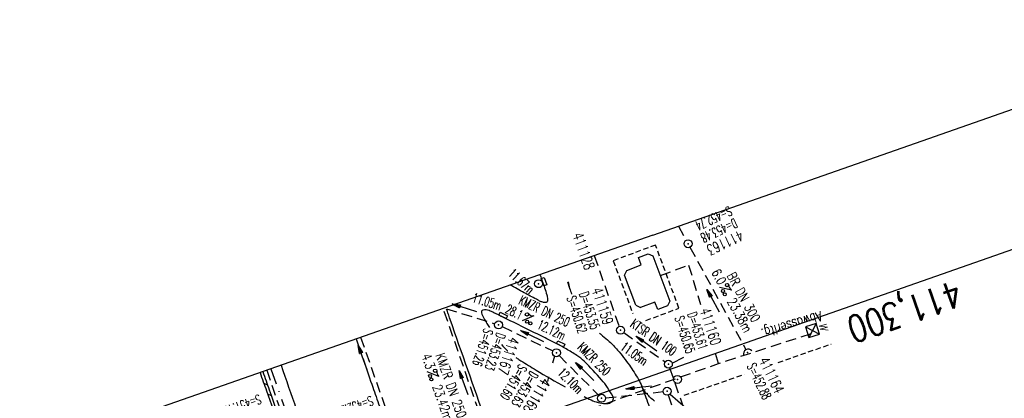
# Model space of a CAD drawing. Extents: x 446740 to 447511, y 442825 to 444035.
# Tile 22 of 23: x 446901 to 447087, y 443964 to 444035. Entities that reach past the tile are written whole.
import ezdxf
from ezdxf.enums import TextEntityAlignment as Align

# ---------------------------------------------------------------- set-up
doc = ezdxf.new("R2010")
doc.units = 0
doc.header["$LTSCALE"] = 2
doc.header["$MEASUREMENT"] = 0
for name, pattern in [('AUSGEZOGEN', [0]), ('GESTRICH-X2', [1.5, 1, -0.5]), ('GESTRICHELT', [0.75, 0.5, -0.25]), ('STRICHPT-X3', [3, 1.5, -0.75, 0, -0.75])]:
    doc.linetypes.add(name, pattern=pattern)
doc.layers.get('0').update_dxf_attribs({"linetype": 'AUSGEZOGEN'})
for name, color, linetype in [('204-GEBAEUDE', 7, 'AUSGEZOGEN'), ('ACHSE', 250, 'STRICHPT-X3'), ('FBR', 8, 'CONTINUOUS'), ('GEBAEUDE', 7, 'AUSGEZOGEN'), ('HEKTOM', 250, 'GESTRICHELT'), ('KANAL', 7, 'GESTRICH-X2'), ('PFEIL', 7, 'CONTINUOUS'), ('Planeinteilung', 6, 'CONTINUOUS'), ('RAHMEN', 250, 'AUSGEZOGEN'), ('SCHACHTNR', 6, 'CONTINUOUS'), ('SCHLITZRINNE', 8, 'AUSGEZOGEN'), ('SCHMUTZWASSER', 30, 'GESTRICH-X2'), ('SCHSYMBOL', 7, 'AUSGEZOGEN'), ('SIGNATUR', 4, 'AUSGEZOGEN'), ('STRASSE', 8, 'CONTINUOUS'), ('TEXTO', 4, 'CONTINUOUS'), ('TEXTU', 4, 'CONTINUOUS')]:
    doc.layers.add(name, color=color, linetype=linetype)
doc.styles.add('ROMANS', font='romans.shx', dxfattribs={"width": 0.8})

# ---------------------------------------------------------------- blocks, each defined once
blk = doc.blocks.new('PFEIL2')
at = {"color": 0}
for p, q in [((0.88, 0), (-2.4, -0.01)), ((0.88, -0.27), (0.88, 0.28)), ((0.88, 0.28), (2.43, 0.01)), ((0.91, 0.27), (0.88, 0.26)), ((0.97, 0.26), (0.88, 0.25)), ((1.02, 0.25), (0.88, 0.23)), ((1.07, 0.24), (0.88, 0.21)), ((1.13, 0.23), (0.88, 0.19)), ((1.18, 0.22), (0.88, 0.17)), ((1.24, 0.21), (0.88, 0.15)), ((1.29, 0.21), (0.88, 0.14)), ((1.34, 0.2), (0.88, 0.12)), ((1.4, 0.19), (0.88, 0.1)), ((1.45, 0.18), (0.88, 0.08)), ((1.51, 0.17), (0.88, 0.06)), ((1.56, 0.16), (0.88, 0.04)), ((1.61, 0.15), (0.88, 0.02)), ((1.67, 0.14), (0.88, 0.01)), ((1.72, 0.13), (0.88, -0.01)), ((1.78, 0.12), (0.88, -0.03)), ((1.83, 0.11), (0.88, -0.05)), ((1.88, 0.1), (0.88, -0.07)), ((1.94, 0.09), (0.88, -0.09)), ((2.05, 0.08), (0.88, -0.12)), ((1.99, 0.08), (0.88, -0.11)), ((2.1, 0.07), (0.88, -0.14)), ((2.15, 0.06), (0.88, -0.16)), ((2.21, 0.05), (0.88, -0.18)), ((2.26, 0.04), (0.88, -0.2)), ((2.32, 0.03), (0.88, -0.22)), ((2.37, 0.02), (0.88, -0.23)), ((2.42, 0.01), (0.88, -0.25)), ((2.43, 0.01), (0.88, -0.27))]:
    blk.add_line(p, q, dxfattribs=at)
blk = doc.blocks.new('PROM')
blk.add_line((1.57, 1.82), (0.02, 0.02))
for centre, radius in [((0.32, 1.51), 0.317), ((0.94, 0.29), 0.283), ((1.64, 0.29), 0.283)]:
    blk.add_circle(centre, radius)
blk.add_arc((0.99, 2.68), 1.03, 239.1414, 303.3549)
blk = doc.blocks.new('GST')
at = {"color": 0}
blk.add_circle((0, 0), 0.75, dxfattribs=at)
blk.add_point((0, 0), dxfattribs=at)
blk = doc.blocks.new('10')
blk.add_blockref('GST', (0, 0))
blk = doc.blocks.new('40')
at = {"color": 0}
blk.add_arc((0.02, 0.31), 0.91, 192.5363, 347.4637, dxfattribs=at)
blk.add_point((0, 0), dxfattribs=at)
blk = doc.blocks.new('1135420')
for q in [(0, 420), (0, 0)]:
    blk.add_line((0, 297), q)
at = {"layer": 'RAHMEN'}
blk.add_line((25, 415), (25, 5), dxfattribs=at)
blk = doc.blocks.new('W-SCHA')
for p, q in [((1.5, 1.5), (-1.5, 1.5)), ((-1.5, -1.5), (1.5, 1.5)), ((-1.5, 1.5), (1.5, -1.5)), ((-1.5, 1.5), (-1.5, -1.5)), ((1.5, -1.5), (1.5, 1.5)), ((-1.5, -1.5), (1.5, -1.5))]:
    blk.add_line(p, q)
blk.add_point((0, 0))
at = {"style": 'ROMANS', "oblique": 15}
blk.add_text('W', height=2, dxfattribs=at).set_placement((-1.19, 2.12))

msp = doc.modelspace()

# ---------------------------------------------------------------- linework, layer by layer
at = {"layer": '204-GEBAEUDE'}
for p, q in [((447017.48, 443990.08), (447019.34, 443990.77)), ((447019.34, 443990.77), (447020.24, 443990.37)), ((447020.24, 443990.37), (447023.42, 443981.86)), ((447015.29, 443987.65), (447018.01, 443988.67)), ((447018.01, 443988.67), (447017.48, 443990.08)), ((447014.87, 443986.75), (447015.29, 443987.65)), ((447017.01, 443981.06), (447014.87, 443986.75)), ((447017.01, 443981.06), (447017.91, 443980.64)), ((447020.62, 443981.66), (447017.91, 443980.64)), ((447021.15, 443980.25), (447020.62, 443981.66)), ((447023.42, 443981.86), (447023.01, 443980.94)), ((447023.01, 443980.94), (447021.15, 443980.25))]:
    msp.add_line(p, q, dxfattribs=at)
at = {"layer": 'ACHSE', "flags": 128}
msp.add_lwpolyline([(446948.15, 443969.1), (446949.93, 443964.02), (446958.19, 443940.42), (446966.45, 443916.82), (446974.71, 443893.22), (446979.2, 443880.39), (446999.48, 443822.43), (447024.26, 443751.65), (447049.03, 443680.86), (447082.07, 443586.47), (447106.84, 443515.68), (447123.36, 443468.49), (447156.39, 443374.1), (447181.17, 443303.31), (447222.46, 443185.33), (447230.72, 443161.73), (447238.98, 443138.14), (447247.24, 443114.54), (447247.53, 443113.71), (447255.36, 443090.9), (447261.5, 443072.27), (447263.19, 443067.15), (447270.72, 443043.32), (447277.96, 443019.39), (447284.9, 442995.37), (447291.54, 442971.27), (447297.88, 442947.08), (447303.92, 442922.83), (447309.66, 442898.49), (447310.78, 442893.51)], dxfattribs=at)
at = {"layer": 'FBR'}
for points in [[(446998.9, 443986.86, 0.001364), (446998.95, 443986.72, -0.000609), (446999.36, 443985.59, -0.014799), (447000.19, 443983.06, -0.044823), (447000.37, 443982.19, -0.108185), (447000.33, 443981.87, -0.149984), (447000.2, 443981.67, -0.138684), (446999.94, 443981.57, -0.099723), (446999.56, 443981.61, -0.019362), (446999.04, 443981.79, -0.027476), (446998.68, 443981.96, -0.003094), (446998.24, 443982.19, -0.000588), (446995.94, 443983.44, -0.002099), (446993.28, 443984.89, -0.004169)], [(447004.21, 443985.5, 0.032315), (447004.52, 443984.27)], [(447004.52, 443984.27, 0.007915), (447004.87, 443983.19, 0.018379)], [(446988.65, 443959.3, -0.000001), (446981.97, 443978.41, -0.000032), (446981.62, 443979.43, -0.000004), (446981.31, 443980.3, 0.000226)], [(447007.24, 443963.85, 0.003032), (447008.56, 443963.2, 0.103504), (447011.28, 443962.53, 0.100708), (447012.25, 443962.69, 0.185698), (447012.66, 443963.06, 0.245667), (447012.65, 443963.94, 0.055298), (447010.55, 443967, 0.019486), (447007.26, 443970.5, 0.053547), (447005.89, 443971.59, 0.007289), (447003.86, 443972.84, 0.014939), (447002.84, 443973.4, 0.003689), (446999.87, 443974.91, 0.001383), (446991.92, 443978.83, 0.002945), (446990.23, 443979.65, 0.005469), (446989.32, 443980.07, 0.18067), (446988.17, 443980.14, 0.390504), (446987.87, 443979.63, 0.06571)], [(446987.87, 443979.63, 0.06571), (446988.05, 443979.12, 0.020141), (446988.91, 443977.6, 0.002738), (446989.38, 443976.85, 0.021256)], [(447010.17, 443975.79, 0.003809), (447010.73, 443975.32, -0.0134), (447012, 443974.24, -0.03425), (447013.57, 443972.61, -0.021464), (447015.78, 443969.75, -0.019911), (447017.51, 443967.07, -0.044873), (447018.12, 443965.8, -0.004791), (447019.37, 443962.33, -0.000268), (447025.5, 443944.75, -0.000024)], [(446964.22, 443974.73, 0.000003), (446967.37, 443965.64, 0.00002), (446968.62, 443962.01, 0.001124), (446976.57, 443939.23, -0.000431), (446996.33, 443882.82)], [(446991.65, 443973.64, 0.027653), (446992.76, 443972.53, 0.001278), (446992.83, 443972.47, 0.011022)], [(446994.39, 443971.22, 0.007993), (446994.91, 443970.85, 0.011022), (446995.32, 443970.59, 0.00159), (446998.18, 443968.83, 0.013057), (447003.69, 443965.68, 0.103504)], [(446950.07, 443969.77, 0.000089), (446952.95, 443961.48, 0.000026), (446968.56, 443916.65, 0.000443), (446969.47, 443914.04, 0.00013), (446975.67, 443896.34, -0.000046), (446981.17, 443880.67, -0.00001)]]:
    msp.add_lwpolyline(points, format="xyb", dxfattribs=at)
msp.add_lwpolyline([(447004.1, 443985.49), (447004.52, 443984.27)], dxfattribs=at)
at = {"layer": 'GEBAEUDE', "linetype": 'GESTRICHELT', "flags": 128}
for points in [[(447020.71, 443992.43), (447012.73, 443989.47)], [(447025.14, 443980.51), (447020.71, 443992.43)], [(447012.73, 443989.47), (447016.44, 443979.49)], [(447018.92, 443978.2), (447025.14, 443980.51)]]:
    msp.add_lwpolyline(points, dxfattribs=at)
at = {"layer": 'HEKTOM'}
for p, q in [((447043.88, 443970.28), (447053.83, 443973.75)), ((447026.13, 443964.09), (447037.47, 443968.05))]:
    msp.add_line(p, q, dxfattribs=at)
at = {"layer": 'KANAL'}
for p, q in [((447025.07, 443996.02), (447026.5, 443993.34)), ((447009.14, 443990.45), (447013.87, 443977.06)), ((447027.22, 443992), (447037.72, 443972.81)), ((446980.81, 443979.94), (446988, 443959.22)), ((446981.28, 443980.41), (446990.37, 443977.59)), ((446991.78, 443977.03), (447001.34, 443972.44)), ((447014.75, 443975.91), (447022.53, 443970.37)), ((446965.06, 443975.02), (446977.03, 443941.25)), ((447002.53, 443971.56), (447010.03, 443964.06)), ((446947.36, 443968.83), (446950.94, 443958.34)), ((447023.37, 443969.25), (447049.97, 443893.03)), ((447011.31, 443963.59), (447022.16, 443964.78)), ((447023.12, 443964.16), (447029.5, 443945.38))]:
    msp.add_line(p, q, dxfattribs=at)
at = {"layer": 'SCHACHTNR'}
for p, q in [((447001.66, 443971.44), (447001.3, 443970.15)), ((447023.83, 443970.17), (447026.07, 443971.28)), ((447000.56, 443967.56), (447000.32, 443966.71)), ((447023.46, 443964.32), (447030.31, 443958.38))]:
    msp.add_line(p, q, dxfattribs=at)
at = {"layer": 'SCHLITZRINNE'}
for p, q in [((446946.81, 443966.38), (446947.52, 443966.04)), ((446947.51, 443964.38), (446948.21, 443964.04))]:
    msp.add_line(p, q, dxfattribs=at)
for points in [[(446946.11, 443968.39, 0.000016), (446947.33, 443964.9, 0.000179), (446949.76, 443957.93, 0.000027)], [(446946.64, 443968.57, 0.000016), (446947.85, 443965.09, 0.000199), (446950.54, 443957.35, 0.000027), (446955.55, 443943, 0.000044), (446958.67, 443934.08, 0.000101), (446962.05, 443924.39, 0.000084), (446966.15, 443912.67, 0.000975), (446970.09, 443901.49, -0.001001), (446974.03, 443890.3, -0.000613), (446978.16, 443878.45, 0.000574), (446982.29, 443866.6, 0.000043), (446985.96, 443856.12, 0.000041), (446989.82, 443845.1, 0.000098), (446990.72, 443842.53, -0.000006), (447006.52, 443797.48, -0.000336), (447009.23, 443789.73, -0.000126), (447016.46, 443769.02)], [(446946.64, 443968.57, 0.000016), (446947.85, 443965.09, 0.000199), (446950.54, 443957.35, 0.000027), (446955.55, 443943, 0.000044), (446958.67, 443934.08, 0.000101), (446962.05, 443924.39, 0.000084), (446966.15, 443912.67, 0.000975), (446970.09, 443901.49, -0.001001), (446974.03, 443890.3, -0.000525), (446977.57, 443880.16, 0.000574)]]:
    msp.add_lwpolyline(points, format="xyb", dxfattribs=at)
at = {"layer": 'SCHMUTZWASSER'}
for p, q in [((447021.67, 443986.68), (447026.97, 443988.65)), ((447026.97, 443988.65), (447029.21, 443981.22)), ((447031.98, 443972.05), (447032.57, 443970.07))]:
    msp.add_line(p, q, dxfattribs=at)
at = {"layer": 'SCHMUTZWASSER', "flags": 128}
msp.add_lwpolyline([(446988.7, 443954.48), (447032.61, 443970.08), (447050.46, 443975.85)], dxfattribs=at)
at = {"layer": 'SCHSYMBOL'}
for points in [[(446999.67, 443984.72), (446999.17, 443986.13), (446999.72, 443986.33), (447000.22, 443984.91)], [(446992.54, 443978.58), (446991.19, 443979.23), (446991.44, 443979.76), (446992.79, 443979.1)], [(447003.36, 443973.18), (447002.02, 443973.84), (447002.28, 443974.37), (447003.62, 443973.7)]]:
    msp.add_lwpolyline(points, close=True, dxfattribs=at)
at = {"layer": 'STRASSE', "flags": 128}
for points in [[(447038.71, 443915.87, 0.000011), (447031.12, 443937.67, 0.000037)], [(447020.53, 443962.96, -0.018201), (447019.72, 443963.67, -0.015596), (447019.59, 443963.81, -0.003258), (447018.94, 443964.51, -0.043133), (447018.59, 443964.97, -0.02652), (447018.12, 443965.8)]]:
    msp.add_lwpolyline(points, format="xyb", dxfattribs=at)

# ---------------------------------------------------------------- block references
at = {"layer": 'PFEIL'}
for p, rotation in [((447031.58, 443981.94), 118.6515000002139), ((446984.66, 443980.61), 162.7625999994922), ((446997.45, 443975.28), 154.2069000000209), ((447019.02, 443973.83), 144.622000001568), ((446965.45, 443971.21), 109.5252999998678), ((447007.37, 443968.57), 134.8628000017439), ((446984.49, 443966.49), 109.1906999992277), ((447017.56, 443965.59), 186.1633999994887)]:
    msp.add_blockref('PFEIL2', p, dxfattribs=dict(at, rotation=rotation))
at = {"layer": 'Planeinteilung', "linetype": 'Continuous', "rotation": 289.2892292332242}
msp.add_blockref('1135420', (446739.88, 443896.21), dxfattribs=at)
at = {"layer": 'SCHSYMBOL'}
for name, p, rotation in [('10', (447026.86, 443992.67), 289.2891999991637), ('GST', (446998.66, 443985.14), 109.2891999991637), ('GST', (446991.11, 443977.37), 154.0928670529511), ('10', (447014.12, 443976.35), 289.2891999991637), ('GST', (447002.02, 443972.1), 153.7340273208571), ('40', (447038.07, 443972.16), 208.9644808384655), ('10', (447023.14, 443969.95), 289.2891999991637), ('10', (447010.55, 443963.52), 289.2891999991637), ('10', (447022.9, 443964.85), 289.2891999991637)]:
    msp.add_blockref(name, p, dxfattribs=dict(at, rotation=rotation))
msp.add_blockref('10', (447024.86, 443967.07), dxfattribs=at)
at = {"layer": 'SIGNATUR', "xscale": 0.6999999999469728, "yscale": 0.7000000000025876, "zscale": 0.7, "rotation": 287.1657838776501}
msp.add_blockref('W-SCHA', (447050.31, 443976.32), dxfattribs=at)
at = {"layer": 'TEXTU'}
for p, rotation in [((447032.74, 443984.44), 298.651500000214), ((446995.53, 443978.11), 334.2069000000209), ((446977.62, 443968.52), 289.1906999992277)]:
    msp.add_blockref('PROM', p, dxfattribs=dict(at, rotation=rotation))

# ---------------------------------------------------------------- texts
at = {"layer": 'HEKTOM', "style": 'ROMANS', "width": 0.8}
msp.add_text('411,300', height=5, rotation=199.2892, dxfattribs=at).set_placement((447077.43, 443985.94))
at = {"layer": 'SCHACHTNR', "style": 'ROMANS'}
for s, height, rotation, width, p in [('S=452.74', 1.8, 205.0331, 0.6, (447034.57, 443999.81)), ('D=453.48', 1.8, 205.0331, 0.6, (447035.62, 443997.53)), ('411128', 2, 289.2892, 0.7, (447005.04, 443994.36)), ('411163', 2, 205.0331, 0.7, (447036.69, 443995.28)), ('D=453.55', 1.8, 288.1484, 0.6, (447006.28, 443983.26)), ('411159', 2, 288.1484, 0.7, (447008.67, 443984.02)), ('S=450.62', 1.8, 288.1484, 0.6, (447003.92, 443982.46)), ('D=453.61', 1.8, 287.8616, 0.6, (447026.69, 443979.45)), ('411160', 2, 287.8616, 0.7, (447029.05, 443980.2)), ('S=450.65', 1.8, 287.8616, 0.6, (447024.3, 443978.69)), ('S=451.26', 1.8, 251.7126, 0.6, (446988.4, 443976.82)), ('D=453.23', 1.8, 251.7126, 0.6, (446990.76, 443976.04)), ('411167', 2, 251.7126, 0.7, (446993.15, 443975.26)), ('S=451.60', 1.8, 239.1384, 0.6, (446995.03, 443970.1)), ('S=452.88', 1.8, 295.8121, 0.6, (447037.9, 443969.6)), ('411164', 2, 295.8121, 0.7, (447040.17, 443970.68)), ('D=453.63', 1.8, 239.1384, 0.6, (446997.16, 443968.82)), ('411168', 2, 239.1384, 0.7, (446999.33, 443967.54)), ('S=451.47', 1.8, 199.2892, 0.6, (446945.92, 443964.26)), ('S=452.26', 1.8, 199.2892, 0.6, (446967.05, 443964))]:
    msp.add_text(s, height=height, rotation=rotation, dxfattribs=dict(at, width=width)).set_placement(p)
at = {"layer": 'SCHMUTZWASSER', "style": 'ROMANS', "width": 0.8}
msp.add_text('Abwasserltg.', height=1.8, rotation=196.7916, dxfattribs=at).set_placement((447051.83, 443979.96))
at = {"layer": 'TEXTO', "style": 'ROMANS'}
for s, rotation, width, p in [('BR DN 300', 298.6515, 0.75, (447036.55, 443982.18)), ('KMZR DN 250', 334.2069, 0.6, (446999.37, 443979.16)), ('KTSR DN 100', 324.622, 0.6, (447019.83, 443974.28)), ('KMZR 250', 314.8628, 0.6, (447008.51, 443970.3)), ('KMZR DN 250', 289.1907, 0.75, (446981.31, 443965.64))]:
    msp.add_text(s, height=1.8, rotation=rotation, dxfattribs=dict(at, width=width)).set_placement(p, align=Align.CENTER)
at = {"layer": 'TEXTU', "style": 'ROMANS'}
for s, rotation, width, p in [('11.67m', 317.4515, 0.6, (446992.77, 443986.83)), ('6.0', 298.6515, 0.75, (447031.2, 443987.28)), ('11.05m', 342.7626, 0.6, (446986.02, 443981.71)), ('28.1', 334.2069, 0.6, (446992.23, 443979.7)), ('23.38m', 298.6515, 0.75, (447034.17, 443981.81)), ('12.12m', 334.2069, 0.6, (446998.23, 443976.8)), ('11.05m', 324.622, 0.6, (447013.96, 443972.81)), ('4.3', 289.1907, 0.75, (446976.55, 443971.57)), ('12.10m', 314.8628, 0.6, (447002.1, 443968.17)), ('23.42m', 289.1907, 0.75, (446978.61, 443965.7))]:
    msp.add_text(s, height=1.8, rotation=rotation, dxfattribs=dict(at, width=width)).set_placement(p)

doc.saveas('drawing.dxf')
